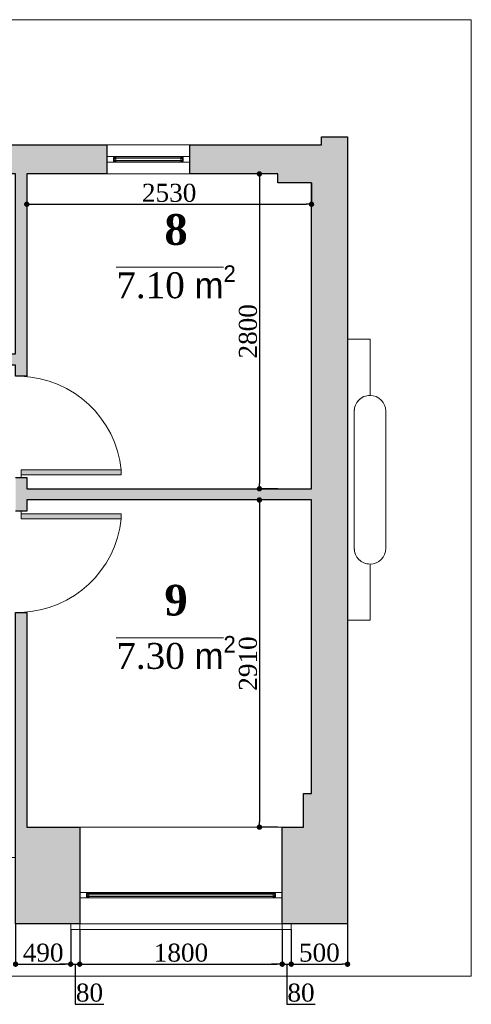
# Model space of a CAD drawing. Header units: feet. Extents: x 1854913 to 1946563, y 4620140 to 4662761.
# Tile 6 of 26: x 1868880 to 1872893, y 4632463 to 4641221. Entities that reach past the tile are written whole.
import ezdxf

# ---------------------------------------------------------------- set-up
doc = ezdxf.new("R2010")
doc.units = ezdxf.units.FT
doc.header["$MEASUREMENT"] = 0
doc.header["$PDMODE"] = 98
doc.header["$PDSIZE"] = 0.3
for name, color, linetype in [('Fartebi', 7, 'Continuous'), ('KAREBEBI', 7, 'Continuous'), ('ZOMEBI', 20, 'Continuous')]:
    doc.layers.add(name, color=color, linetype=linetype)
doc.styles.get("Standard").update_dxf_attribs({"font": 'times.ttf'})
doc.dimstyles.new('ZO M100 Ark', dxfattribs={"dimscale": 8, "dimtxt": 8, "dimasz": 3, "dimexe": 0.5, "dimexo": 0, "dimgap": 2, "dimtad": 1, "dimtoh": 1, "dimdec": 0, "dimlfac": 10, "dimzin": 9, "dimtxsty": 'Standard', "dimblk": 'OBLIQUE', "dimcen": 2.5085, "dimdle": 0.5, "dimclrd": 20, "dimclre": 20, "dimclrt": 20, "dimadec": 0, "dimazin": 0, "dimtfac": 1, "dimtdec": 0, "dimtofl": 0, "dimtmove": 0, "dimatfit": 3, "dimfxl": 1, "dimarcsym": 0})

# ---------------------------------------------------------------- blocks, each defined once
blk = doc.blocks.new('KAREBI - 90')
at = {"layer": 'KAREBEBI', "lineweight": 20, "true_color": 0x9f622d}
blk.add_hatch(color=25, dxfattribs=at).paths.add_polyline_path([(6.67, 88.89), (2.22, 88.89), (2.22, 0), (6.67, 0)])
at = {"color": 246, "lineweight": 9}
blk.add_lwpolyline([(6.67, 88.89), (6.67, 0), (2.22, 0), (2.22, 88.89)], close=True, dxfattribs=at)
at = {"color": 246, "lineweight": 0}
blk.add_lwpolyline([(2.22, 0), (0, 0)], dxfattribs=at)
blk.add_arc((-2.62, -3.32), 92.68, 2.05318, 84.2516, dxfattribs=at)
blk = doc.blocks.new('_Dot')
at = {"color": 0, "linetype": 'ByBlock', "lineweight": -2}
blk.add_line((-0.5, 0), (-1, 0), dxfattribs=at)
at = {"color": 0, "linetype": 'ByBlock', "lineweight": 40, "const_width": 0.5}
blk.add_lwpolyline([(-0.25, 0, 1), (0.25, 0, 1)], format="xyb", close=True, dxfattribs=at)
blk = doc.blocks.new('*D5463')
at = {"layer": 'Defpoints', "color": 0, "lineweight": 30, "transparency": 16777216}
for p in [(1871172.8, 4639848.7), (1871010, 4637048.7), (1871172.8, 4637048.7)]:
    blk.add_point(p, dxfattribs=at)
at = {"layer": 'ZOMEBI', "color": 5, "lineweight": -2, "transparency": 16777216}
for p, q in [((1871172.8, 4639848.7), (1870990, 4639848.7)), ((1871010, 4639800.7), (1871010, 4637096.7)), ((1871172.8, 4637048.7), (1870990, 4637048.7))]:
    blk.add_line(p, q, dxfattribs=at)
at = {"layer": 'ZOMEBI', "color": 5, "lineweight": -2, "transparency": 16777216, "xscale": 48, "yscale": 48, "zscale": 48}
for p, rotation in [((1871010, 4639848.7), 90), ((1871010, 4637048.7), 270)]:
    blk.add_blockref('_Dot', p, dxfattribs=dict(at, rotation=rotation))
at = {"layer": 'ZOMEBI', "color": 5, "lineweight": 5, "transparency": 16777216, "insert": (1870908.9, 4638448.7), "char_height": 160, "attachment_point": 5, "rotation": 90}
blk.add_mtext('2800', dxfattribs=at)
blk = doc.blocks.new('*D5464')
at = {"layer": 'Defpoints', "color": 0, "lineweight": 30, "transparency": 16777216}
for p in [(1871172.8, 4636948.7), (1871010, 4634038.7), (1871172.8, 4634038.7)]:
    blk.add_point(p, dxfattribs=at)
at = {"layer": 'ZOMEBI', "color": 5, "lineweight": -2, "transparency": 16777216}
for p, q in [((1871172.8, 4636948.7), (1870990, 4636948.7)), ((1871010, 4636900.7), (1871010, 4634086.7)), ((1871172.8, 4634038.7), (1870990, 4634038.7))]:
    blk.add_line(p, q, dxfattribs=at)
at = {"layer": 'ZOMEBI', "color": 5, "lineweight": -2, "transparency": 16777216, "xscale": 48, "yscale": 48, "zscale": 48}
for p, rotation in [((1871010, 4636948.7), 90), ((1871010, 4634038.7), 270)]:
    blk.add_blockref('_Dot', p, dxfattribs=dict(at, rotation=rotation))
at = {"layer": 'ZOMEBI', "color": 5, "lineweight": 5, "transparency": 16777216, "insert": (1870908.8, 4635493.7), "char_height": 160, "attachment_point": 5, "rotation": 90}
blk.add_mtext('2910', dxfattribs=at)
blk = doc.blocks.new('*D5466')
at = {"layer": 'Defpoints', "color": 0, "lineweight": 30, "transparency": 16777216}
for p in [(1868942.8, 4639848.7), (1871472.8, 4639768.7), (1871472.8, 4639578.6)]:
    blk.add_point(p, dxfattribs=at)
at = {"layer": 'ZOMEBI', "color": 5, "lineweight": -2, "transparency": 16777216}
for p, q in [((1868942.8, 4639848.7), (1868942.8, 4639558.6)), ((1871472.8, 4639768.7), (1871472.8, 4639558.6)), ((1868990.8, 4639578.6), (1871424.8, 4639578.6))]:
    blk.add_line(p, q, dxfattribs=at)
at = {"layer": 'ZOMEBI', "color": 5, "lineweight": -2, "transparency": 16777216, "xscale": 48, "yscale": 48, "zscale": 48, "rotation": 180}
blk.add_blockref('_Dot', (1868942.8, 4639578.6), dxfattribs=at)
at = {"layer": 'ZOMEBI', "color": 5, "lineweight": -2, "transparency": 16777216, "xscale": 48, "yscale": 48, "zscale": 48}
blk.add_blockref('_Dot', (1871472.8, 4639578.6), dxfattribs=at)
at = {"layer": 'ZOMEBI', "color": 5, "lineweight": 5, "transparency": 16777216, "insert": (1870207.8, 4639679.7), "char_height": 160, "attachment_point": 5}
blk.add_mtext('2530', dxfattribs=at)
blk = doc.blocks.new('*D5687')
at = {"layer": 'Defpoints', "color": 0, "lineweight": 5, "transparency": 16777216}
for p in [(1868842.8, 4633178.7, -26089.3), (1869332.8, 4633128.7, -26089.3), (1869332.8, 4632819.8)]:
    blk.add_point(p, dxfattribs=at)
at = {"layer": 'ZOMEBI', "color": 5, "lineweight": -2, "transparency": 16777216}
for p, q in [((1868842.8, 4633178.7), (1868842.8, 4632799.8)), ((1869332.8, 4633128.7), (1869332.8, 4632799.8)), ((1868890.8, 4632819.8), (1869284.8, 4632819.8))]:
    blk.add_line(p, q, dxfattribs=at)
at = {"layer": 'ZOMEBI', "color": 5, "lineweight": -2, "transparency": 16777216, "xscale": 48, "yscale": 48, "zscale": 48, "rotation": 180}
blk.add_blockref('_Dot', (1868842.8, 4632819.8), dxfattribs=at)
at = {"layer": 'ZOMEBI', "color": 5, "lineweight": -2, "transparency": 16777216, "xscale": 48, "yscale": 48, "zscale": 48}
blk.add_blockref('_Dot', (1869332.8, 4632819.8), dxfattribs=at)
at = {"layer": 'ZOMEBI', "color": 5, "lineweight": 5, "transparency": 16777216, "insert": (1869087.8, 4632921.4), "char_height": 160, "attachment_point": 5}
blk.add_mtext('490', dxfattribs=at)
blk = doc.blocks.new('*D5688')
at = {"layer": 'Defpoints', "color": 0, "lineweight": 5, "transparency": 16777216}
for p in [(1869332.8, 4633128.7, -26089.3), (1869412.8, 4633128.7, -26089.3), (1869412.8, 4632819.8)]:
    blk.add_point(p, dxfattribs=at)
at = {"layer": 'ZOMEBI', "color": 5, "lineweight": -2, "transparency": 16777216}
for p, q in [((1869332.8, 4633128.7), (1869332.8, 4632799.8)), ((1869412.8, 4633128.7), (1869412.8, 4632799.8)), ((1869284.8, 4632819.8), (1869236.8, 4632819.8)), ((1869332.8, 4632819.8), (1869412.8, 4632819.8)), ((1869372.8, 4632819.8), (1869372.8, 4632464.2)), ((1869460.8, 4632819.8), (1869508.8, 4632819.8)), ((1869372.8, 4632464.2), (1869626.4, 4632464.2))]:
    blk.add_line(p, q, dxfattribs=at)
at = {"layer": 'ZOMEBI', "color": 5, "lineweight": -2, "transparency": 16777216, "xscale": 48, "yscale": 48, "zscale": 48}
blk.add_blockref('_Dot', (1869332.8, 4632819.8), dxfattribs=at)
at = {"layer": 'ZOMEBI', "color": 5, "lineweight": -2, "transparency": 16777216, "xscale": 48, "yscale": 48, "zscale": 48, "rotation": 180}
blk.add_blockref('_Dot', (1869412.8, 4632819.8), dxfattribs=at)
at = {"layer": 'ZOMEBI', "color": 5, "lineweight": 5, "transparency": 16777216, "insert": (1869499.6, 4632565.6), "char_height": 160, "attachment_point": 5}
blk.add_mtext('80', dxfattribs=at)
blk = doc.blocks.new('*D5689')
at = {"layer": 'Defpoints', "color": 0, "lineweight": 5, "transparency": 16777216}
for p in [(1869412.8, 4633128.7, -26089.3), (1871212.8, 4633128.7, -26089.3), (1871212.8, 4632819.8)]:
    blk.add_point(p, dxfattribs=at)
at = {"layer": 'ZOMEBI', "color": 5, "lineweight": -2, "transparency": 16777216}
for p, q in [((1869412.8, 4633128.7), (1869412.8, 4632799.8)), ((1871212.8, 4633128.7), (1871212.8, 4632799.8)), ((1869460.8, 4632819.8), (1871164.8, 4632819.8))]:
    blk.add_line(p, q, dxfattribs=at)
at = {"layer": 'ZOMEBI', "color": 5, "lineweight": -2, "transparency": 16777216, "xscale": 48, "yscale": 48, "zscale": 48, "rotation": 180}
blk.add_blockref('_Dot', (1869412.8, 4632819.8), dxfattribs=at)
at = {"layer": 'ZOMEBI', "color": 5, "lineweight": -2, "transparency": 16777216, "xscale": 48, "yscale": 48, "zscale": 48}
blk.add_blockref('_Dot', (1871212.8, 4632819.8), dxfattribs=at)
at = {"layer": 'ZOMEBI', "color": 5, "lineweight": 5, "transparency": 16777216, "insert": (1870312.8, 4632921.1), "char_height": 160, "attachment_point": 5}
blk.add_mtext('1800', dxfattribs=at)
blk = doc.blocks.new('*D5690')
at = {"layer": 'Defpoints', "color": 0, "lineweight": 5, "transparency": 16777216}
for p in [(1871212.8, 4633128.7, -26089.3), (1871292.8, 4633128.7, -26089.3), (1871292.8, 4632819.8)]:
    blk.add_point(p, dxfattribs=at)
at = {"layer": 'ZOMEBI', "color": 5, "lineweight": -2, "transparency": 16777216}
for p, q in [((1871212.8, 4633128.7), (1871212.8, 4632799.8)), ((1871292.8, 4633128.7), (1871292.8, 4632799.8)), ((1871164.8, 4632819.8), (1871116.8, 4632819.8)), ((1871212.8, 4632819.8), (1871292.8, 4632819.8)), ((1871252.8, 4632819.8), (1871252.8, 4632464.2)), ((1871340.8, 4632819.8), (1871388.8, 4632819.8)), ((1871252.8, 4632464.2), (1871506.4, 4632464.2))]:
    blk.add_line(p, q, dxfattribs=at)
at = {"layer": 'ZOMEBI', "color": 5, "lineweight": -2, "transparency": 16777216, "xscale": 48, "yscale": 48, "zscale": 48}
blk.add_blockref('_Dot', (1871212.8, 4632819.8), dxfattribs=at)
at = {"layer": 'ZOMEBI', "color": 5, "lineweight": -2, "transparency": 16777216, "xscale": 48, "yscale": 48, "zscale": 48, "rotation": 180}
blk.add_blockref('_Dot', (1871292.8, 4632819.8), dxfattribs=at)
at = {"layer": 'ZOMEBI', "color": 5, "lineweight": 5, "transparency": 16777216, "insert": (1871379.6, 4632565.6), "char_height": 160, "attachment_point": 5}
blk.add_mtext('80', dxfattribs=at)
blk = doc.blocks.new('*D5691')
at = {"layer": 'Defpoints', "color": 0, "lineweight": 5, "transparency": 16777216}
for p in [(1871292.8, 4633128.7, -26089.3), (1871792.8, 4633178.7, -26089.3), (1871792.8, 4632819.8)]:
    blk.add_point(p, dxfattribs=at)
at = {"layer": 'ZOMEBI', "color": 5, "lineweight": -2, "transparency": 16777216}
for p, q in [((1871292.8, 4633128.7), (1871292.8, 4632799.8)), ((1871792.8, 4633178.7), (1871792.8, 4632799.8)), ((1871340.8, 4632819.8), (1871744.8, 4632819.8))]:
    blk.add_line(p, q, dxfattribs=at)
at = {"layer": 'ZOMEBI', "color": 5, "lineweight": -2, "transparency": 16777216, "xscale": 48, "yscale": 48, "zscale": 48, "rotation": 180}
blk.add_blockref('_Dot', (1871292.8, 4632819.8), dxfattribs=at)
at = {"layer": 'ZOMEBI', "color": 5, "lineweight": -2, "transparency": 16777216, "xscale": 48, "yscale": 48, "zscale": 48}
blk.add_blockref('_Dot', (1871792.8, 4632819.8), dxfattribs=at)
at = {"layer": 'ZOMEBI', "color": 5, "lineweight": 5, "transparency": 16777216, "insert": (1871542.8, 4632921.1), "char_height": 160, "attachment_point": 5}
blk.add_mtext('500', dxfattribs=at)

msp = doc.modelspace()

# ---------------------------------------------------------------- hatches: boundary and pattern name
at = {"lineweight": 0}
h = msp.add_hatch(dxfattribs=at)
h.set_pattern_fill('AR-CONC', color=256, scale=30)
h.set_pattern_definition([(50, (1743908.82, 4649245.15), (215.17805, -18.82564), [22.5, -247.5]), (355, (1743908.82, 4649245.15), (-41.6254, 225.65764), [18, -198]), (100.45144, (1743926.75, 4649243.58), (173.55265, 206.832), [19.12206, -210.34263]), (46.1842, (1743908.82, 4649305.15), (320.1724, -49.6558), [33.75, -371.25]), (96.63564, (1743935.5, 4649301), (280.3986, 292.2356), [28.6831, -315.5141]), (351.18416, (1743908.82, 4649305.15), (280.3986, 292.2356), [27, -297]), (21, (1743938.82, 4649290.15), (179.07212, -120.78567), [22.5, -247.5]), (326, (1743938.82, 4649290.15), (72.9946, 217.545), [18, -198]), (71.45144, (1743953.74, 4649280.08), (252.0667, 96.75935), [19.12206, -210.34263]), (37.5, (1743908.82, 4649245.15), (3.647957, 99.868156), [0, -195.6, 0, -201, 0, -198.75]), (7.5, (1743908.82, 4649245.15), (78.92086, 118.32351), [0, -114.6, 0, -191.1, 0, -75.75]), (327.5, (1743841.92, 4649245.15), (160.14673, -6.76646), [0, -75, 0, -234, 0, -310.5]), (317.5, (1743811.92, 4649245.15), (174.95585, 30.0315), [0, -97.5, 0, -155.4, 0, -220.5])])
h.paths.add_polyline_path([(1856232.8, 4637248.7), (1855982.8, 4637248.7), (1855982.8, 4640178.7), (1856212.8, 4640178.7), (1856212.8, 4640108.7), (1856547.8, 4640108.7), (1856547.8, 4640138.7), (1856597.8, 4640138.7), (1856597.8, 4639848.7), (1856232.8, 4639848.7), (1856232.8, 4638248.7), (1857632.8, 4638248.7), (1857632.8, 4639848.7), (1857477.8, 4639848.7), (1857477.8, 4640138.7), (1857527.8, 4640138.7), (1857527.8, 4640108.7), (1857837.8, 4640108.7), (1857837.8, 4640138.7), (1857887.8, 4640138.7), (1857887.8, 4639848.7), (1857732.8, 4639848.7), (1857732.8, 4638248.7), (1859132.8, 4638248.7), (1859132.8, 4639848.7), (1858767.8, 4639848.7), (1858767.8, 4640138.7), (1858817.8, 4640138.7), (1858817.8, 4640108.7), (1859597.8, 4640108.7), (1859597.8, 4640138.7), (1859647.8, 4640138.7), (1859647.8, 4639848.7), (1859232.8, 4639848.7), (1859232.8, 4638248.7), (1860712.8, 4638248.7), (1860712.8, 4639848.7), (1860527.8, 4639848.7), (1860527.8, 4640138.7), (1860577.8, 4640138.7), (1860577.8, 4640108.7), (1867852.8, 4640108.7), (1867852.8, 4639848.7), (1865192.8, 4639848.7), (1865192.8, 4638248.7), (1867892.8, 4638248.7), (1867892.8, 4638148.7), (1867742.8, 4638148.7), (1867742.8, 4637468.7), (1867642.8, 4637468.7), (1867642.8, 4638148.7), (1865192.8, 4638148.7), (1865192.8, 4636598.7), (1866442.8, 4636598.7), (1866442.8, 4636568.7), (1867742.8, 4636568.7), (1867742.8, 4636274), (1867642.8, 4636274), (1867642.8, 4636498.7), (1865192.8, 4636498.7), (1865192.8, 4636478.8), (1865092.8, 4636478.8), (1865092.8, 4639848.7), (1860862.8, 4639848.7), (1860862.8, 4638148.7), (1856232.8, 4638148.7)])
h.paths.add_polyline_path([(1868592.8, 4640108.7), (1869652.8, 4640108.7), (1869652.8, 4639848.7), (1868942.8, 4639848.7), (1868942.8, 4638048.7), (1868842.8, 4638048.7), (1868842.8, 4638148.7), (1868742.8, 4638148.7), (1868742.8, 4638248.7), (1868842.8, 4638248.7), (1868842.8, 4639848.7), (1868592.8, 4639848.7)])
h.paths.add_polyline_path([(1870392.8, 4639848.7), (1870392.8, 4640108.7), (1871562.8, 4640108.7), (1871562.8, 4640178.7), (1871792.8, 4640178.7), (1871792.8, 4633178.7), (1871212.8, 4633178.7), (1871212.8, 4634038.7), (1871402.8, 4634038.7), (1871402.8, 4634338.7), (1871472.8, 4634338.7), (1871472.8, 4636948.7), (1868942.8, 4636948.7), (1868942.8, 4636848.7), (1868842.8, 4636848.7), (1868842.8, 4637148.7), (1868942.8, 4637148.7), (1868942.8, 4637048.7), (1871472.8, 4637048.7), (1871472.8, 4639768.7), (1871172.8, 4639768.7), (1871172.8, 4639848.7)])
h.paths.add_polyline_path([(1868942.8, 4634038.7), (1869412.8, 4634038.7), (1869412.8, 4633178.7), (1868842.8, 4633178.7), (1868842.8, 4635948.7), (1868942.8, 4635948.7)])
h.paths.add_polyline_path([(1864942.8, 4635378.8), (1865192.8, 4635378.8), (1865192.8, 4635478.8), (1864842.8, 4635478.8), (1864842.8, 4633768.7), (1865262.8, 4633768.7), (1865262.8, 4634448.8), (1864942.8, 4634448.8)])
h.paths.add_polyline_path([(1859532.8, 4634188.7), (1858762.8, 4634188.7), (1858762.8, 4633768.7), (1859532.8, 4633768.7)])
h.paths.add_polyline_path([(1855982.8, 4634188.7), (1855982.8, 4633768.7), (1856622.8, 4633768.7), (1856622.8, 4634188.7)])
at = {"lineweight": 9, "ltscale": 0.5}
h = msp.add_hatch(color=140, dxfattribs=at)
h.paths.add_polyline_path([(1869718.6, 4639969.4), (1869718.6, 4639965.4), (1870327.1, 4639965.4), (1870327.1, 4639969.4)])
h.paths.add_polyline_path([(1870327.1, 4639992.1), (1870327.1, 4639988.1), (1869718.6, 4639988.1), (1869718.6, 4639992.1)])
h = msp.add_hatch(color=140, dxfattribs=at)
h.paths.add_polyline_path([(1869478.6, 4633424.4), (1869478.6, 4633420.4), (1871147.1, 4633420.4), (1871147.1, 4633424.4)])
h.paths.add_polyline_path([(1871147.1, 4633447.1), (1871147.1, 4633443.1), (1869478.6, 4633443.1), (1869478.6, 4633447.1)])

# ---------------------------------------------------------------- linework, layer by layer
at = {"color": 0, "lineweight": 9, "elevation": -26089.3}
msp.add_lwpolyline([(1872892.7, 4641220.7), (1872892.7, 4641220.7), (1872892.7, 4632713.3), (1855312.8, 4632713.3, -0.414214), (1854912.8, 4633113.3), (1854912.8, 4641220.7), (1854912.8, 4641220.7)], format="xyb", close=True, dxfattribs=at)
at = {"lineweight": 5, "elevation": -26089.3}
msp.add_lwpolyline([(1855982.8, 4640178.7), (1856212.8, 4640178.7), (1856212.8, 4640108.7), (1871562.8, 4640108.7), (1871562.8, 4640178.7), (1871792.8, 4640178.7), (1871792.8, 4633178.7), (1868842.8, 4633178.7), (1868842.8, 4633768.7), (1855982.8, 4633768.7)], close=True, dxfattribs=at)
at = {"lineweight": 30, "elevation": -26089.3}
for points in [[(1868592.8, 4640108.7), (1869652.8, 4640108.7), (1869652.8, 4639848.7), (1868942.8, 4639848.7), (1868942.8, 4638048.7), (1868842.8, 4638048.7), (1868842.8, 4638148.7), (1868742.8, 4638148.7), (1868742.8, 4638248.7), (1868842.8, 4638248.7), (1868842.8, 4639848.7), (1868592.8, 4639848.7)], [(1868942.8, 4634038.7), (1869412.8, 4634038.7), (1869412.8, 4633178.7), (1868842.8, 4633178.7), (1868842.8, 4635948.7), (1868842.8, 4635948.7), (1868942.8, 4635948.7)]]:
    msp.add_lwpolyline(points, close=True, dxfattribs=at)
msp.add_lwpolyline([(1868842.8, 4637148.7), (1868942.8, 4637148.7), (1868942.8, 4637048.7), (1871472.8, 4637048.7), (1871472.8, 4639768.7), (1871172.8, 4639768.7), (1871172.8, 4639848.7), (1870392.8, 4639848.7), (1870392.8, 4640108.7), (1870392.8, 4640108.7), (1871562.8, 4640108.7), (1871562.8, 4640108.7), (1871562.8, 4640178.7), (1871792.8, 4640178.7), (1871792.8, 4640178.7), (1871792.8, 4633178.7), (1871212.8, 4633178.7), (1871212.8, 4634038.7), (1871402.8, 4634038.7), (1871402.8, 4634338.7), (1871472.8, 4634338.7), (1871472.8, 4636948.7), (1868942.8, 4636948.7), (1868942.8, 4636848.7), (1868842.8, 4636848.7)], dxfattribs=at)
at = {"color": 0, "lineweight": 9, "elevation": -26089.3}
msp.add_lwpolyline([(1869652.8, 4640108.7), (1870392.8, 4640108.7), (1870392.8, 4639848.7), (1869652.8, 4639848.7)], close=True, dxfattribs=at)
at = {"lineweight": 9, "ltscale": 0.5, "elevation": -26089.3}
for points in [[(1869652.8, 4640003.7), (1869732.8, 4640003.7), (1869732.8, 4639993.7), (1869712.8, 4639993.7), (1869712.8, 4639963.7), (1869732.8, 4639963.7), (1869732.8, 4639953.7), (1869652.8, 4639953.7), (1869652.8, 4640003.7)], [(1870392.8, 4640003.7), (1870312.8, 4640003.7), (1870312.8, 4639993.7), (1870332.8, 4639993.7), (1870332.8, 4639963.7), (1870312.8, 4639963.7), (1870312.8, 4639953.7), (1870392.8, 4639953.7), (1870392.8, 4640003.7)], [(1869412.8, 4633458.7), (1869492.8, 4633458.7), (1869492.8, 4633448.7), (1869472.8, 4633448.7), (1869472.8, 4633418.7), (1869492.8, 4633418.7), (1869492.8, 4633408.7), (1869412.8, 4633408.7), (1869412.8, 4633458.7)], [(1871212.8, 4633458.7), (1871132.8, 4633458.7), (1871132.8, 4633448.7), (1871152.8, 4633448.7), (1871152.8, 4633418.7), (1871132.8, 4633418.7), (1871132.8, 4633408.7), (1871212.8, 4633408.7), (1871212.8, 4633458.7)]]:
    msp.add_lwpolyline(points, dxfattribs=at)
for points in [[(1869717.6, 4639992.1), (1869717.6, 4639965.4), (1869713.7, 4639965.4), (1869713.7, 4639992.1)], [(1869732.9, 4639986.7), (1869732.9, 4639971.2), (1869718.6, 4639971.2), (1869718.6, 4639986.7)], [(1870312.8, 4640003.7), (1870312.8, 4639953.7), (1869732.8, 4639953.7), (1869732.8, 4640003.7)], [(1870312.8, 4639986.7), (1870312.8, 4639971.2), (1870327.1, 4639971.2), (1870327.1, 4639986.7)], [(1870328.1, 4639992.1), (1870328.1, 4639965.4), (1870332, 4639965.4), (1870332, 4639992.1)], [(1869412.8, 4634038.7), (1871212.8, 4634038.7), (1871212.8, 4633178.7), (1869412.8, 4633178.7)], [(1869477.6, 4633447.1), (1869477.6, 4633420.4), (1869473.7, 4633420.4), (1869473.7, 4633447.1)], [(1871132.8, 4633458.7), (1871132.8, 4633408.7), (1869492.8, 4633408.7), (1869492.8, 4633458.7)], [(1871148.1, 4633447.1), (1871148.1, 4633420.4), (1871152, 4633420.4), (1871152, 4633447.1)], [(1869492.9, 4633441.7), (1869492.9, 4633426.2), (1869478.6, 4633426.2), (1869478.6, 4633441.7)], [(1871132.8, 4633441.7), (1871132.8, 4633426.2), (1871147.1, 4633426.2), (1871147.1, 4633441.7)], [(1869332.8, 4633128.7), (1869412.8, 4633128.7), (1869412.8, 4633178.7), (1869332.8, 4633178.7)], [(1869412.8, 4633128.7), (1871212.8, 4633128.7), (1871212.8, 4633178.7), (1869412.8, 4633178.7)], [(1871212.8, 4633128.7), (1871292.8, 4633128.7), (1871292.8, 4633178.7), (1871212.8, 4633178.7)]]:
    msp.add_lwpolyline(points, close=True, dxfattribs=at)
at = {"color": 154, "lineweight": 9, "ltscale": 0.5, "elevation": -26089.3}
for points in [[(1870327.1, 4639992.1), (1870327.1, 4639988.1), (1869718.6, 4639988.1), (1869718.6, 4639992.1)], [(1869718.6, 4639969.4), (1869718.6, 4639965.4), (1870327.1, 4639965.4), (1870327.1, 4639969.4)], [(1871147.1, 4633447.1), (1871147.1, 4633443.1), (1869478.6, 4633443.1), (1869478.6, 4633447.1)], [(1869478.6, 4633424.4), (1869478.6, 4633420.4), (1871147.1, 4633420.4), (1871147.1, 4633424.4)]]:
    msp.add_lwpolyline(points, close=True, dxfattribs=at)
at = {"lineweight": 9, "ltscale": 0.5, "elevation": -26089.3}
for points in [[(1871992.8, 4637878.7), (1871992.8, 4638378.7), (1871792.8, 4638378.7), (1871792.8, 4635878.7), (1871992.8, 4635878.7), (1871992.8, 4636378.7, -0.414214), (1871852.8, 4636518.7), (1871852.8, 4637738.7, -0.414214), (1871992.8, 4637878.7)], [(1872132.8, 4636518.7, -1), (1871852.8, 4636518.7), (1871852.8, 4637738.7, -1), (1872132.8, 4637738.7)]]:
    msp.add_lwpolyline(points, format="xyb", close=True, dxfattribs=at)

# ---------------------------------------------------------------- block references
at = {"lineweight": 9, "yscale": 9.999999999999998, "zscale": 9.999999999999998}
for p, xscale, rotation in [((1868892.8, 4637148.7, -26089.3), -9.999999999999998, 269.9999999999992), ((1868892.8, 4636848.7, -26089.3), 9.999999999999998, 270)]:
    msp.add_blockref('KAREBI - 90', p, dxfattribs=dict(at, xscale=xscale, rotation=rotation))

# ---------------------------------------------------------------- texts
at = {"layer": 'Fartebi', "color": 1, "lineweight": 5, "char_height": 237.8376, "width": 1392.119, "attachment_point": 2}
for s, insert in [('\\A1;{\\fTimes New Roman|b1|i0|c0|p18;\\H1.15x;\\C216;8\\fTimes New Roman|b1|i0|c204|p18;\\H0.2174x;\\P\\fTimes New Roman|b0|i0|c0|p18;\\H3.874x;\\O\\C1;7.10 \\fAcadNusx|b0|i0|c0|p2;m\\fAcadMtavr|b0|i0|c0|p2;\\H0.6403x;\\S2^ ;}', (1870269.1, 4639491.3, -26089.3)), ('\\A1;{\\fTimes New Roman|b1|i0|c0|p18;\\H1.15x;\\C216;9\\fTimes New Roman|b1|i0|c204|p18;\\H0.2174x;\\P\\fTimes New Roman|b0|i0|c0|p18;\\H3.874x;\\O\\C1;7.30 \\fAcadNusx|b0|i0|c0|p2;m\\fAcadMtavr|b0|i0|c0|p2;\\H0.6403x;\\S2^ ;}', (1870269.1, 4636194.7, -26089.3))]:
    msp.add_mtext(s, dxfattribs=dict(at, insert=insert))

# ---------------------------------------------------------------- dimensions: what is measured, and where the dimension line sits
at = {"layer": 'ZOMEBI', "color": 3, "lineweight": 5}
dim = msp.add_linear_dim(base=(1871472.8, 4639578.6, -26089.3), p1=(1868942.8, 4639848.7, -26089.3), p2=(1871472.8, 4639768.7, -26089.3), dimstyle='ZO M100 Ark', override={"dimscale": 40, "dimtxt": 4, "dimasz": 1.2, "dimgap": 0.5, "dimlfac": 1, "dimblk1": 'Dot', "dimblk2": 'Dot', "dimsah": 1, "dimclrd": 5, "dimclre": 5, "dimclrt": 5, "dimfxl": 0.18, "dimarcsym": 1}, dxfattribs=at)
dim.commit()
dim.dimension.update_dxf_attribs({"geometry": '*D5466', "text_midpoint": (1870207.8, 4639679.7, -26089.3)})
for base, p1, p2, picture, middle in [((1871010, 4637048.7, -26089.3), (1871172.8, 4639848.7, -26089.3), (1871172.8, 4637048.7, -26089.3), '*D5463', (1870908.9, 4638448.7, -26089.3)), ((1871010, 4634038.7, -26089.3), (1871172.8, 4636948.7, -26089.3), (1871172.8, 4634038.7, -26089.3), '*D5464', (1870908.8, 4635493.7, -26089.3))]:
    dim = msp.add_linear_dim(base=base, p1=p1, p2=p2, angle=90, dimstyle='ZO M100 Ark', override={"dimscale": 40, "dimtxt": 4, "dimasz": 1.2, "dimgap": 0.5, "dimlfac": 1, "dimblk1": 'Dot', "dimblk2": 'Dot', "dimsah": 1, "dimclrd": 5, "dimclre": 5, "dimclrt": 5, "dimfxl": 0.18, "dimarcsym": 1}, dxfattribs=at)
    dim.commit()
    dim.dimension.update_dxf_attribs({"geometry": picture, "text_midpoint": middle})
at = {"layer": 'ZOMEBI', "color": 5, "lineweight": 5}
for base, p1, p2, picture, middle in [((1869332.8, 4632819.8), (1868842.8, 4633178.7, -26089.3), (1869332.8, 4633128.7, -26089.3), '*D5687', (1869087.8, 4632921.4)), ((1869412.8, 4632819.8), (1869332.8, 4633128.7, -26089.3), (1869412.8, 4633128.7, -26089.3), '*D5688', (1869392.8, 4632565.6)), ((1871212.8, 4632819.8), (1869412.8, 4633128.7, -26089.3), (1871212.8, 4633128.7, -26089.3), '*D5689', (1870312.8, 4632921.1)), ((1871292.8, 4632819.8), (1871212.8, 4633128.7, -26089.3), (1871292.8, 4633128.7, -26089.3), '*D5690', (1871272.8, 4632565.6)), ((1871792.8, 4632819.8), (1871292.8, 4633128.7, -26089.3), (1871792.8, 4633178.7, -26089.3), '*D5691', (1871542.8, 4632921.1))]:
    dim = msp.add_linear_dim(base=base, p1=p1, p2=p2, angle=180, dimstyle='ZO M100 Ark', override={"dimscale": 40, "dimtxt": 4, "dimasz": 1.2, "dimgap": 0.5, "dimlfac": 1, "dimblk1": 'Dot', "dimblk2": 'Dot', "dimsah": 1, "dimclrd": 5, "dimclre": 5, "dimclrt": 5, "dimtmove": 1, "dimfxl": 0.18, "dimarcsym": 1}, dxfattribs=at)
    dim.commit()
    dim.dimension.update_dxf_attribs({"geometry": picture, "text_midpoint": middle})

doc.saveas('drawing.dxf')
